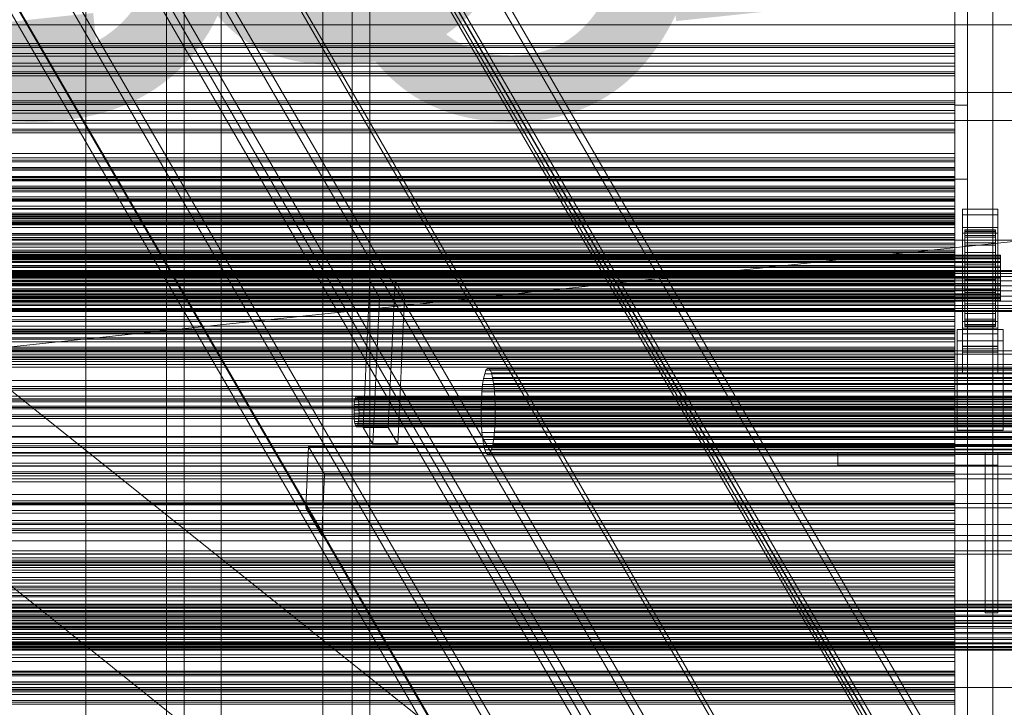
# Model space of a CAD drawing. Header units: millimetres. Extents: x -2233 to 61924, y -68080 to 6847.
# Tile 231 of 256: x 882 to 1270, y -34734 to -34463. Entities that reach past the tile are written whole.
import ezdxf

# ---------------------------------------------------------------- set-up
doc = ezdxf.new("R2010")
doc.units = ezdxf.units.MM
for name, color, linetype, lineweight in [('COTAS_O', 1, 'Continuous', 0), ('COTAS_P', 1, 'Continuous', 0), ('frontal_C01', 7, 'Continuous', 0), ('frontal_C03', 7, 'Continuous', 0), ('frontal_C10', 7, 'Continuous', 0), ('frontal_secador', 7, 'Continuous', 0), ('frontal_tolva', 7, 'Continuous', 0)]:
    doc.layers.add(name, color=color, linetype=linetype, lineweight=lineweight)
doc.dimstyles.new('R19_100', dxfattribs={"dimtxt": 250, "dimasz": 150, "dimexe": 150, "dimexo": 80, "dimgap": 100, "dimtad": 1, "dimtih": 1, "dimtoh": 1, "dimdsep": 46, "dimcen": 0.09, "dimadec": 0, "dimazin": 0, "dimtfac": 1, "dimtdec": 4, "dimtofl": 0, "dimtmove": 0, "dimatfit": 3, "dimfxl": 1, "dimtolj": 1, "dimtzin": 0, "dimarcsym": 0})

# ---------------------------------------------------------------- blocks, each defined once
blk = doc.blocks.new('DIM_R27_48')
at = {"layer": 'COTAS_P'}
for p, q in [((-1750, -34600), (-1600, -34555)), ((2600, -34600), (2450, -34555)), ((-1750, -35500), (-1750, -34600)), ((-1750, -34600), (2600, -34600)), ((-1750, -34600), (-1600, -34645)), ((2600, -34600), (2450, -34645)), ((2600, -35500), (2600, -34600))]:
    blk.add_line(p, q, dxfattribs=at)
blk.add_text('4350 P', height=250, dxfattribs=at).set_placement((425, -34500))
blk = doc.blocks.new('DIM_R27_50')
at = {"layer": 'COTAS_P'}
for p, q in [((1705.78, -34504.95), (1551.9, -34475.9)), ((-194.22, -34704.95), (1705.78, -34504.95)), ((1705.78, -34504.95), (1561.32, -34565.4)), ((1800, -35400), (1705.78, -34504.95)), ((-194.22, -34704.95), (-49.75, -34644.49)), ((-100, -35600), (-194.22, -34704.95)), ((-194.22, -34704.95), (-40.33, -34734))]:
    blk.add_line(p, q, dxfattribs=at)
blk.add_text('1910.5 P', height=250, rotation=6.009, dxfattribs=at).set_placement((745.32, -34505.49))
blk = doc.blocks.new('DIM_R27_56')
at = {"layer": 'COTAS_O'}
for p, q in [((-650, -34200), (-500, -34155)), ((650, -34200), (500, -34155)), ((-650, -34900), (-650, -34200)), ((-650, -34200), (650, -34200)), ((-650, -34200), (-500, -34245)), ((650, -34200), (500, -34245)), ((650, -34900), (650, -34200))]:
    blk.add_line(p, q, dxfattribs=at)
blk.add_text('1300 O', height=250, dxfattribs=at).set_placement((0, -34100))

msp = doc.modelspace()

# ---------------------------------------------------------------- linework, layer by layer
at = {"layer": 'frontal_C01'}
for p, q in [((940, -35975), (940, -33925.304)), ((947, -35975), (947, -33925.304)), ((1013, -35975), (1013, -33925.304)), ((1020, -35975), (1020, -33925.304))]:
    msp.add_line(p, q, dxfattribs=at)
at = {"layer": 'frontal_C03'}
for p, q in [((-1500, -34465.334), (1500, -34465.334)), ((1250, -34472.754), (-1250, -34472.754)), ((1250, -34473.635), (1250, -34472.754)), ((1250, -34472.754), (1250, -34474.288)), ((1250, -34473.635), (-1250, -34473.635)), ((1250, -34474.288), (-1250, -34474.288)), ((1250, -34476.596), (-1250, -34476.596)), ((1250, -34476.596), (1250, -34473.635)), ((1250, -34474.288), (1250, -34477.653)), ((1250, -34480.505), (1250, -34476.596)), ((-1250, -34477.653), (1250, -34477.653)), ((1250, -34480.505), (-1250, -34480.505)), ((1250, -34477.653), (1250, -34481.563)), ((1250, -34483.87), (1250, -34480.505)), ((1250, -34481.563), (-1250, -34481.563)), ((1250, -34483.87), (-1250, -34483.87)), ((1250, -34484.523), (-1250, -34484.523)), ((1250, -34481.563), (1250, -34484.523)), ((1250, -34485.405), (1250, -34483.87)), ((1250, -34484.523), (1250, -34485.405)), ((1250, -34485.405), (-1250, -34485.405)), ((1250, -34495.211), (-1250, -34495.211)), ((1250, -34496.092), (-1250, -34496.092)), ((1250, -34496.092), (1250, -34495.211)), ((1250, -34495.211), (1250, -34496.746)), ((1250, -34499.053), (1250, -34496.092)), ((1250, -34496.746), (-1250, -34496.746)), ((1250, -34499.053), (-1250, -34499.053)), ((1250, -34496.746), (1250, -34500.111)), ((1250, -34502.963), (1250, -34499.053)), ((-1250, -34500.111), (1250, -34500.111)), ((1250, -34502.963), (-1250, -34502.963)), ((1250, -34500.111), (1250, -34504.02)), ((1250, -34506.328), (1250, -34502.963)), ((1250, -34504.02), (-1250, -34504.02)), ((1250, -34506.328), (-1250, -34506.328)), ((1250, -34506.981), (-1250, -34506.981)), ((1250, -34504.02), (1250, -34506.981)), ((1250, -34507.862), (1250, -34506.328)), ((1250, -34506.981), (1250, -34507.862)), ((1250, -34507.862), (-1250, -34507.862)), ((1250, -34517.669), (-1250, -34517.669)), ((1250, -34518.55), (-1250, -34518.55)), ((1250, -34519.204), (-1250, -34519.204)), ((1250, -34518.55), (1250, -34517.669)), ((1250, -34517.669), (1250, -34519.204)), ((1250, -34521.511), (1250, -34518.55)), ((1250, -34519.204), (1250, -34522.568)), ((1250, -34521.511), (-1250, -34521.511)), ((-1250, -34522.568), (1250, -34522.568)), ((1250, -34525.42), (1250, -34521.511)), ((1250, -34522.568), (1250, -34526.478)), ((1250, -34525.42), (-1250, -34525.42)), ((1250, -34526.478), (-1250, -34526.478)), ((1250, -34528.785), (1250, -34525.42)), ((1250, -34526.478), (1250, -34529.439)), ((1250, -34528.785), (-1250, -34528.785)), ((1250, -34529.439), (-1250, -34529.439)), ((1250, -34530.32), (-1250, -34530.32)), ((1250, -34530.32), (1250, -34528.785)), ((1250, -34529.439), (1250, -34530.32)), ((-1250, -34532.986), (1250, -34532.986)), ((-1250, -34533.783), (1250, -34533.783)), ((-1250, -34534.368), (1250, -34534.368)), ((1250, -34534.368), (1250, -34532.986)), ((1250, -34532.986), (1250, -34533.783)), ((1250, -34533.783), (1250, -34536.706)), ((1250, -34537.835), (1250, -34534.368)), ((-1250, -34536.706), (1250, -34536.706)), ((-1250, -34537.835), (1250, -34537.835)), ((1250, -34536.706), (1250, -34541.554)), ((1250, -34543.151), (1250, -34537.835)), ((1253, -34540.083), (1253, -34537.837)), ((1253, -34537.837), (1267, -34537.837)), ((1253, -34584.611), (1253, -34537.837)), ((1267, -34537.837), (1267, -34540.083)), ((1267, -34537.837), (1267, -34584.611)), ((1250, -34540.126), (-1250, -34540.126)), ((1250, -34541.008), (-1250, -34541.008)), ((-1250, -34541.554), (1250, -34541.554)), ((1250, -34541.661), (-1250, -34541.661)), ((1250, -34541.008), (1250, -34540.126)), ((1250, -34540.126), (1250, -34541.661)), ((1250, -34543.969), (1250, -34541.008)), ((1250, -34541.554), (1250, -34547.998)), ((1250, -34541.661), (1250, -34545.026)), ((1267, -34540.083), (1253, -34540.083)), ((1253, -34540.083), (1253, -34586.857)), ((1267, -34586.857), (1267, -34540.083)), ((-1250, -34543.151), (1250, -34543.151)), ((1250, -34543.969), (-1250, -34543.969)), ((-1250, -34545.026), (1250, -34545.026)), ((1250, -34549.954), (1250, -34543.151)), ((1250, -34547.878), (1250, -34543.969)), ((1250, -34545.026), (1250, -34548.935)), ((1253, -34547.269), (1253, -34545.024)), ((1253, -34545.024), (1267, -34545.024)), ((1253, -34591.798), (1253, -34545.024)), ((1254, -34555.971), (1254, -34545.978)), ((1254, -34545.978), (1254, -34546.798)), ((1254, -34545.978), (1266, -34545.978)), ((1254, -34546.451), (1254, -34545.978)), ((1254, -34556.196), (1254, -34546.451)), ((1254, -34546.451), (1266, -34546.451)), ((1254, -34548.186), (1254, -34546.451)), ((1266, -34546.798), (1266, -34545.978)), ((1266, -34545.978), (1266, -34555.971)), ((1266, -34545.978), (1266, -34546.451)), ((1266, -34546.451), (1266, -34556.196)), ((1266, -34546.451), (1266, -34548.186)), ((1267, -34545.024), (1267, -34547.269)), ((1267, -34545.024), (1267, -34591.798)), ((1250, -34547.878), (-1250, -34547.878)), ((-1250, -34547.998), (1250, -34547.998)), ((1250, -34548.935), (-1250, -34548.935)), ((-1250, -34549.954), (1250, -34549.954)), ((1250, -34551.243), (1250, -34547.878)), ((1250, -34547.998), (1250, -34555.598)), ((1250, -34548.935), (1250, -34551.896)), ((1250, -34557.779), (1250, -34549.954)), ((1267, -34547.269), (1253, -34547.269)), ((1253, -34547.269), (1253, -34594.043)), ((1254, -34556.36), (1254, -34546.798)), ((1254, -34546.798), (1254, -34548.857)), ((1254, -34546.798), (1266, -34546.798)), ((1254, -34557.018), (1254, -34548.186)), ((1254, -34548.186), (1266, -34548.186)), ((1254, -34551.065), (1254, -34548.186)), ((1254, -34557.335), (1254, -34548.857)), ((1254, -34548.857), (1254, -34552.013)), ((1254, -34548.857), (1266, -34548.857)), ((1266, -34548.857), (1266, -34546.798)), ((1266, -34546.798), (1266, -34556.36)), ((1266, -34548.186), (1266, -34557.018)), ((1266, -34548.186), (1266, -34551.065)), ((1266, -34552.013), (1266, -34548.857)), ((1266, -34548.857), (1266, -34557.335)), ((1267, -34594.043), (1267, -34547.269)), ((1250, -34551.243), (-1250, -34551.243)), ((1250, -34551.896), (-1250, -34551.896)), ((1250, -34552.778), (-1250, -34552.778)), ((1250, -34552.778), (1250, -34551.243)), ((1250, -34551.896), (1250, -34552.778)), ((1254, -34558.381), (1254, -34551.065)), ((1254, -34551.065), (1266, -34551.065)), ((1254, -34554.891), (1254, -34551.065)), ((1254, -34558.83), (1254, -34552.013)), ((1254, -34552.013), (1254, -34556.052)), ((1254, -34552.013), (1266, -34552.013)), ((1266, -34551.065), (1266, -34558.381)), ((1266, -34551.065), (1266, -34554.891)), ((1266, -34556.052), (1266, -34552.013)), ((1266, -34552.013), (1266, -34558.83)), ((-1268, -34555.971), (1268, -34555.971)), ((-1268, -34556.196), (1268, -34556.196)), ((-1268, -34556.36), (1268, -34556.36)), ((-1268, -34557.018), (1268, -34557.018)), ((-1268, -34557.335), (1268, -34557.335)), ((-1250, -34555.598), (1250, -34555.598)), ((1250, -34557.779), (-1250, -34557.779)), ((1250, -34555.598), (1250, -34563.837)), ((1250, -34566.095), (1250, -34557.779)), ((1254, -34560.194), (1254, -34554.891)), ((1254, -34554.891), (1266, -34554.891)), ((1254, -34559.404), (1254, -34554.891)), ((1254, -34556.36), (1254, -34555.971)), ((1266, -34555.971), (1254, -34555.971)), ((1254, -34555.971), (1254, -34556.196)), ((1254, -34560.744), (1254, -34556.052)), ((1254, -34556.052), (1254, -34560.699)), ((1254, -34556.052), (1266, -34556.052)), ((1266, -34556.196), (1254, -34556.196)), ((1254, -34556.196), (1254, -34557.018)), ((1254, -34557.335), (1254, -34556.36)), ((1266, -34556.36), (1254, -34556.36)), ((1266, -34557.018), (1254, -34557.018)), ((1254, -34557.018), (1254, -34558.381)), ((1254, -34558.83), (1254, -34557.335)), ((1266, -34557.335), (1254, -34557.335)), ((1266, -34554.891), (1266, -34560.194)), ((1266, -34554.891), (1266, -34559.404)), ((1266, -34555.971), (1266, -34556.36)), ((1266, -34556.196), (1266, -34555.971)), ((1266, -34560.699), (1266, -34556.052)), ((1266, -34556.052), (1266, -34560.744)), ((1266, -34557.018), (1266, -34556.196)), ((1266, -34556.36), (1266, -34557.335)), ((1266, -34558.381), (1266, -34557.018)), ((1266, -34557.335), (1266, -34558.83)), ((1268, -34556.36), (1268, -34555.971)), ((1268, -34555.971), (1268, -34556.196)), ((1268, -34556.196), (1268, -34557.018)), ((1268, -34557.335), (1268, -34556.36)), ((1268, -34557.018), (1268, -34558.381)), ((1268, -34558.83), (1268, -34557.335)), ((-1268, -34558.381), (1268, -34558.381)), ((-1268, -34558.83), (1268, -34558.83)), ((-1268, -34560.194), (1268, -34560.194)), ((-1268, -34560.744), (1268, -34560.744)), ((1266, -34558.381), (1254, -34558.381)), ((1254, -34558.381), (1254, -34560.194)), ((1254, -34560.744), (1254, -34558.83)), ((1266, -34558.83), (1254, -34558.83)), ((1254, -34562.331), (1254, -34559.404)), ((1254, -34559.404), (1266, -34559.404)), ((1254, -34564.295), (1254, -34559.404)), ((1266, -34560.194), (1254, -34560.194)), ((1254, -34560.194), (1254, -34562.331)), ((1254, -34560.699), (1254, -34562.945)), ((1266, -34560.699), (1254, -34560.699)), ((1254, -34560.699), (1254, -34565.636)), ((1254, -34562.945), (1254, -34560.744)), ((1266, -34560.744), (1254, -34560.744)), ((1266, -34560.194), (1266, -34558.381)), ((1266, -34558.83), (1266, -34560.744)), ((1266, -34559.404), (1266, -34562.331)), ((1266, -34559.404), (1266, -34564.295)), ((1266, -34562.331), (1266, -34560.194)), ((1266, -34562.945), (1266, -34560.699)), ((1266, -34565.636), (1266, -34560.699)), ((1266, -34560.744), (1266, -34562.945)), ((1268, -34558.381), (1268, -34560.194)), ((1268, -34560.744), (1268, -34558.83)), ((1268, -34560.194), (1268, -34562.331)), ((1268, -34562.945), (1268, -34560.744)), ((-1268, -34562.331), (1268, -34562.331)), ((1268, -34562.945), (-1268, -34562.945)), ((-1268, -34564.648), (1268, -34564.648)), ((-1268, -34565.283), (1268, -34565.283)), ((1250, -34562.584), (-1250, -34562.584)), ((1250, -34563.465), (-1250, -34563.465)), ((-1250, -34563.837), (1250, -34563.837)), ((1250, -34564.119), (-1250, -34564.119)), ((1250, -34563.465), (1250, -34562.584)), ((1250, -34562.584), (1250, -34564.119)), ((1250, -34566.426), (1250, -34563.465)), ((1250, -34563.837), (1250, -34572.152)), ((1250, -34564.119), (1250, -34567.484)), ((1266, -34562.331), (1254, -34562.331)), ((1254, -34562.331), (1254, -34564.648)), ((1254, -34562.945), (1266, -34562.945)), ((1254, -34565.283), (1254, -34562.945)), ((1254, -34564.648), (1254, -34564.295)), ((1254, -34564.295), (1266, -34564.295)), ((1254, -34569.233), (1254, -34564.295)), ((1266, -34564.648), (1254, -34564.648)), ((1254, -34564.648), (1254, -34566.987)), ((1254, -34567.6), (1254, -34565.283)), ((1254, -34565.283), (1254, -34565.636)), ((1266, -34565.283), (1254, -34565.283)), ((1254, -34565.636), (1254, -34570.528)), ((1254, -34565.636), (1266, -34565.636)), ((1266, -34564.648), (1266, -34562.331)), ((1266, -34562.945), (1266, -34565.283)), ((1266, -34564.295), (1266, -34564.648)), ((1266, -34564.295), (1266, -34569.233)), ((1266, -34566.987), (1266, -34564.648)), ((1266, -34565.636), (1266, -34565.283)), ((1266, -34565.283), (1266, -34567.6)), ((1266, -34570.528), (1266, -34565.636)), ((1268, -34562.331), (1268, -34564.648)), ((1268, -34565.283), (1268, -34562.945)), ((1268, -34564.648), (1268, -34566.987)), ((1268, -34567.6), (1268, -34565.283)), ((-1268, -34566.987), (1268, -34566.987)), ((-1268, -34567.6), (1268, -34567.6)), ((-1268, -34569.188), (1268, -34569.188)), ((-1268, -34569.738), (1268, -34569.738)), ((-1250, -34566.095), (1250, -34566.095)), ((1250, -34566.426), (-1250, -34566.426)), ((-1250, -34567.484), (1250, -34567.484)), ((1250, -34574.333), (1250, -34566.095)), ((1250, -34570.336), (1250, -34566.426)), ((1250, -34567.484), (1250, -34571.393)), ((1254, -34566.987), (1254, -34569.233)), ((1266, -34566.987), (1254, -34566.987)), ((1254, -34566.987), (1254, -34569.188)), ((1254, -34569.738), (1254, -34567.6)), ((1254, -34567.6), (1254, -34570.528)), ((1266, -34567.6), (1254, -34567.6)), ((1254, -34569.188), (1254, -34573.879)), ((1266, -34569.188), (1254, -34569.188)), ((1254, -34569.188), (1254, -34571.101)), ((1254, -34569.233), (1266, -34569.233)), ((1254, -34573.879), (1254, -34569.233)), ((1254, -34571.55), (1254, -34569.738)), ((1254, -34569.738), (1254, -34575.04)), ((1266, -34569.738), (1254, -34569.738)), ((1266, -34569.233), (1266, -34566.987)), ((1266, -34569.188), (1266, -34566.987)), ((1266, -34570.528), (1266, -34567.6)), ((1266, -34567.6), (1266, -34569.738)), ((1266, -34573.879), (1266, -34569.188)), ((1266, -34571.101), (1266, -34569.188)), ((1266, -34569.233), (1266, -34573.879)), ((1266, -34575.04), (1266, -34569.738)), ((1266, -34569.738), (1266, -34571.55)), ((1268, -34566.987), (1268, -34569.188)), ((1268, -34569.738), (1268, -34567.6)), ((1268, -34569.188), (1268, -34571.101)), ((1268, -34571.55), (1268, -34569.738)), ((-1268, -34571.101), (1268, -34571.101)), ((-1268, -34571.55), (1268, -34571.55)), ((-1268, -34572.596), (1268, -34572.596)), ((-1268, -34572.914), (1268, -34572.914)), ((-1268, -34573.572), (1268, -34573.572)), ((1250, -34570.336), (-1250, -34570.336)), ((1250, -34571.393), (-1250, -34571.393)), ((-1250, -34572.152), (1250, -34572.152)), ((1250, -34573.7), (1250, -34570.336)), ((1250, -34571.393), (1250, -34574.354)), ((1250, -34572.152), (1250, -34579.978)), ((1254, -34570.528), (1254, -34575.04)), ((1254, -34570.528), (1266, -34570.528)), ((1254, -34571.101), (1254, -34577.918)), ((1266, -34571.101), (1254, -34571.101)), ((1254, -34571.101), (1254, -34572.596)), ((1254, -34572.914), (1254, -34571.55)), ((1254, -34571.55), (1254, -34578.866)), ((1266, -34571.55), (1254, -34571.55)), ((1254, -34572.596), (1254, -34581.075)), ((1266, -34572.596), (1254, -34572.596)), ((1254, -34572.596), (1254, -34573.572)), ((1254, -34573.736), (1254, -34572.914)), ((1254, -34572.914), (1254, -34581.745)), ((1266, -34572.914), (1254, -34572.914)), ((1254, -34573.572), (1254, -34583.133)), ((1266, -34573.572), (1254, -34573.572)), ((1254, -34573.572), (1254, -34573.96)), ((1266, -34575.04), (1266, -34570.528)), ((1266, -34577.918), (1266, -34571.101)), ((1266, -34572.596), (1266, -34571.101)), ((1266, -34578.866), (1266, -34571.55)), ((1266, -34571.55), (1266, -34572.914)), ((1266, -34581.075), (1266, -34572.596)), ((1266, -34573.572), (1266, -34572.596)), ((1266, -34581.745), (1266, -34572.914)), ((1266, -34572.914), (1266, -34573.736)), ((1266, -34583.133), (1266, -34573.572)), ((1266, -34573.96), (1266, -34573.572)), ((1268, -34571.101), (1268, -34572.596)), ((1268, -34572.914), (1268, -34571.55)), ((1268, -34572.596), (1268, -34573.572)), ((1268, -34573.736), (1268, -34572.914)), ((1268, -34573.572), (1268, -34573.96)), ((-1268, -34573.736), (1268, -34573.736)), ((-1268, -34573.96), (1268, -34573.96)), ((1250, -34573.7), (-1250, -34573.7)), ((-1250, -34574.333), (1250, -34574.333)), ((1250, -34574.354), (-1250, -34574.354)), ((1250, -34575.235), (-1250, -34575.235)), ((1250, -34575.235), (1250, -34573.7)), ((1250, -34581.934), (1250, -34574.333)), ((1250, -34574.354), (1250, -34575.235)), ((1254, -34573.96), (1254, -34573.736)), ((1254, -34573.736), (1254, -34583.48)), ((1266, -34573.736), (1254, -34573.736)), ((1254, -34573.879), (1266, -34573.879)), ((1254, -34577.918), (1254, -34573.879)), ((1254, -34573.96), (1254, -34583.954)), ((1266, -34573.96), (1254, -34573.96)), ((1254, -34575.04), (1254, -34578.866)), ((1254, -34575.04), (1266, -34575.04)), ((1266, -34583.48), (1266, -34573.736)), ((1266, -34573.736), (1266, -34573.96)), ((1266, -34573.879), (1266, -34577.918)), ((1266, -34583.954), (1266, -34573.96)), ((1266, -34578.866), (1266, -34575.04)), ((1268, -34573.96), (1268, -34573.736)), ((-1250, -34579.978), (1250, -34579.978)), ((1250, -34579.978), (1250, -34586.781)), ((1254, -34577.918), (1266, -34577.918)), ((1254, -34581.075), (1254, -34577.918)), ((1254, -34578.866), (1254, -34581.745)), ((1254, -34578.866), (1266, -34578.866)), ((1254, -34581.075), (1266, -34581.075)), ((1254, -34583.133), (1254, -34581.075)), ((1266, -34577.918), (1266, -34581.075)), ((1266, -34581.745), (1266, -34578.866)), ((1266, -34581.075), (1266, -34583.133)), ((-1250, -34581.934), (1250, -34581.934)), ((1250, -34585.042), (-1250, -34585.042)), ((1250, -34588.377), (1250, -34581.934)), ((1250, -34585.923), (1250, -34585.042)), ((1250, -34585.042), (1250, -34586.576)), ((1251, -34589.624), (1251, -34585.133)), ((1251, -34585.133), (1269, -34585.133)), ((1251, -34620.213), (1251, -34585.133)), ((1253, -34592.768), (1253, -34581.988)), ((1253, -34581.988), (1267, -34581.988)), ((1253, -34591.733), (1253, -34581.988)), ((1267, -34584.611), (1253, -34584.611)), ((1253, -34584.611), (1253, -34586.857)), ((1254, -34581.745), (1254, -34583.48)), ((1254, -34581.745), (1266, -34581.745)), ((1254, -34583.133), (1266, -34583.133)), ((1254, -34583.954), (1254, -34583.133)), ((1254, -34583.48), (1254, -34583.954)), ((1254, -34583.48), (1266, -34583.48)), ((1254, -34583.954), (1266, -34583.954)), ((1266, -34583.48), (1266, -34581.745)), ((1266, -34583.133), (1266, -34583.954)), ((1266, -34583.954), (1266, -34583.48)), ((1267, -34581.988), (1267, -34592.768)), ((1267, -34581.988), (1267, -34591.733)), ((1267, -34586.857), (1267, -34584.611)), ((1269, -34585.133), (1269, -34589.624)), ((1269, -34585.133), (1269, -34620.213)), ((1250, -34585.923), (-1250, -34585.923)), ((1250, -34586.576), (-1250, -34586.576)), ((-1250, -34586.781), (1250, -34586.781)), ((-1250, -34588.377), (1250, -34588.377)), ((1250, -34588.884), (-1250, -34588.884)), ((1250, -34588.884), (1250, -34585.923)), ((1250, -34586.576), (1250, -34589.941)), ((1250, -34586.781), (1250, -34592.097)), ((1250, -34593.226), (1250, -34588.377)), ((1250, -34592.793), (1250, -34588.884)), ((1253, -34586.857), (1267, -34586.857)), ((-1250, -34589.941), (1250, -34589.941)), ((-1250, -34592.097), (1250, -34592.097)), ((1250, -34592.793), (-1250, -34592.793)), ((1250, -34589.941), (1250, -34593.851)), ((1250, -34592.097), (1250, -34595.564)), ((1250, -34596.158), (1250, -34592.793)), ((1269, -34589.624), (1251, -34589.624)), ((1251, -34624.704), (1251, -34589.624)), ((1267, -34591.733), (1253, -34591.733)), ((1253, -34591.733), (1253, -34602.513)), ((1267, -34591.798), (1253, -34591.798)), ((1253, -34591.798), (1253, -34594.043)), ((1267, -34592.768), (1253, -34592.768)), ((1253, -34592.768), (1253, -34602.513)), ((1267, -34602.513), (1267, -34591.733)), ((1267, -34594.043), (1267, -34591.798)), ((1267, -34602.513), (1267, -34592.768)), ((1269, -34624.704), (1269, -34589.624)), ((-1250, -34593.226), (1250, -34593.226)), ((1250, -34593.851), (-1250, -34593.851)), ((-1250, -34595.564), (1250, -34595.564)), ((-1250, -34596.148), (1250, -34596.148)), ((1250, -34596.158), (-1250, -34596.158)), ((1250, -34596.812), (-1250, -34596.812)), ((1250, -34596.148), (1250, -34593.226)), ((1250, -34593.851), (1250, -34596.812)), ((1250, -34595.564), (1250, -34596.946)), ((1250, -34596.946), (1250, -34596.148)), ((1250, -34597.693), (1250, -34596.158)), ((1250, -34596.812), (1250, -34597.693)), ((1253, -34594.043), (1267, -34594.043)), ((-1250, -34596.946), (1250, -34596.946)), ((1250, -34597.693), (-1250, -34597.693)), ((1253, -34602.513), (1267, -34602.513)), ((1250, -34607.499), (-1250, -34607.499)), ((1250, -34608.381), (-1250, -34608.381)), ((1250, -34608.381), (1250, -34607.499)), ((1250, -34607.499), (1250, -34609.034)), ((1250, -34611.342), (1250, -34608.381)), ((1250, -34609.034), (-1250, -34609.034)), ((1250, -34611.342), (-1250, -34611.342)), ((-1250, -34612.399), (1250, -34612.399)), ((1250, -34609.034), (1250, -34612.399)), ((1250, -34615.251), (1250, -34611.342)), ((1250, -34612.399), (1250, -34616.308)), ((-1500, -34615.78), (1500, -34615.78)), ((1250, -34615.251), (-1250, -34615.251)), ((1250, -34618.616), (1250, -34615.251)), ((1250, -34616.308), (-1250, -34616.308)), ((1250, -34618.616), (-1250, -34618.616)), ((1250, -34619.269), (-1250, -34619.269)), ((1250, -34616.308), (1250, -34619.269)), ((1250, -34620.151), (1250, -34618.616)), ((1250, -34619.269), (1250, -34620.151)), ((1250, -34620.151), (-1250, -34620.151)), ((1269, -34620.213), (1251, -34620.213)), ((1251, -34620.213), (1251, -34624.704)), ((1269, -34624.704), (1269, -34620.213)), ((1500, -34627.188), (-1500, -34627.188)), ((1500, -34627.473), (-1500, -34627.473)), ((1251, -34624.704), (1269, -34624.704)), ((1250, -34629.957), (-1250, -34629.957)), ((1250, -34630.838), (-1250, -34630.838)), ((1250, -34631.492), (-1250, -34631.492)), ((1250, -34630.838), (1250, -34629.957)), ((1250, -34629.957), (1250, -34631.492)), ((1250, -34633.799), (1250, -34630.838)), ((1250, -34631.492), (1250, -34634.856)), ((1250, -34633.799), (-1250, -34633.799)), ((-1250, -34634.856), (1250, -34634.856)), ((1250, -34637.709), (1250, -34633.799)), ((1250, -34634.856), (1250, -34638.766)), ((-1500, -34638.882), (1500, -34638.882)), ((1250, -34637.709), (-1250, -34637.709)), ((1250, -34638.766), (-1250, -34638.766)), ((1250, -34641.073), (1250, -34637.709)), ((1250, -34638.766), (1250, -34641.727)), ((1250, -34641.073), (-1250, -34641.073)), ((1250, -34641.727), (-1250, -34641.727)), ((1250, -34642.608), (-1250, -34642.608)), ((1250, -34642.608), (1250, -34641.073)), ((1250, -34641.727), (1250, -34642.608)), ((1250, -34652.415), (-1250, -34652.415)), ((1250, -34653.296), (-1250, -34653.296)), ((1250, -34653.949), (-1250, -34653.949)), ((1250, -34653.296), (1250, -34652.415)), ((1250, -34652.415), (1250, -34653.949)), ((1250, -34656.257), (1250, -34653.296)), ((1250, -34653.949), (1250, -34657.314)), ((1250, -34656.257), (-1250, -34656.257)), ((-1250, -34657.314), (1250, -34657.314)), ((1250, -34660.166), (1250, -34656.257)), ((1250, -34657.314), (1250, -34661.224)), ((1250, -34660.166), (-1250, -34660.166)), ((1250, -34661.224), (-1250, -34661.224)), ((1250, -34663.531), (1250, -34660.166)), ((1250, -34661.224), (1250, -34664.184)), ((1250, -34663.531), (-1250, -34663.531)), ((1250, -34664.184), (-1250, -34664.184)), ((1250, -34665.066), (-1250, -34665.066)), ((1250, -34665.066), (1250, -34663.531)), ((1250, -34664.184), (1250, -34665.066)), ((1250, -34674.872), (-1250, -34674.872)), ((1250, -34675.754), (-1250, -34675.754)), ((1250, -34676.407), (-1250, -34676.407)), ((-1250, -34676.77), (1250, -34676.77)), ((-1250, -34677.403), (1250, -34677.403)), ((-1250, -34677.867), (1250, -34677.867)), ((1250, -34675.754), (1250, -34674.872)), ((1250, -34674.872), (1250, -34676.407)), ((1250, -34678.714), (1250, -34675.754)), ((1250, -34676.407), (1250, -34679.772)), ((1250, -34677.867), (1250, -34676.77)), ((1250, -34676.77), (1250, -34677.403)), ((1250, -34677.403), (1250, -34679.722)), ((1250, -34680.619), (1250, -34677.867)), ((1250, -34678.714), (-1250, -34678.714)), ((-1250, -34679.722), (1250, -34679.722)), ((-1250, -34679.772), (1250, -34679.772)), ((-1250, -34680.619), (1250, -34680.619)), ((1250, -34682.624), (1250, -34678.714)), ((1250, -34679.722), (1250, -34683.571)), ((1250, -34679.772), (1250, -34683.681)), ((1250, -34684.838), (1250, -34680.619)), ((1250, -34682.624), (-1250, -34682.624)), ((-1250, -34683.571), (1250, -34683.571)), ((1250, -34683.681), (-1250, -34683.681)), ((-1250, -34684.838), (1250, -34684.838)), ((1250, -34685.989), (1250, -34682.624)), ((1250, -34683.571), (1250, -34688.686)), ((1250, -34683.681), (1250, -34686.642)), ((1250, -34690.238), (1250, -34684.838)), ((1250, -34685.989), (-1250, -34685.989)), ((1250, -34686.642), (-1250, -34686.642)), ((1250, -34687.523), (-1250, -34687.523)), ((-1250, -34688.686), (1250, -34688.686)), ((1250, -34687.523), (1250, -34685.989)), ((1250, -34686.642), (1250, -34687.523)), ((1250, -34688.686), (1250, -34694.718)), ((-1500, -34691.736), (1500, -34691.736)), ((-1500, -34693.159), (1500, -34693.159)), ((-1500, -34693.384), (1500, -34693.384)), ((-1500, -34693.548), (1500, -34693.548)), ((-1250, -34690.238), (1250, -34690.238)), ((1250, -34696.45), (1250, -34690.238)), ((-1500, -34694.206), (1500, -34694.206)), ((-1500, -34694.523), (1500, -34694.523)), ((-1500, -34695.569), (1500, -34695.569)), ((-1500, -34696.018), (1500, -34696.018)), ((-1500, -34697.382), (1500, -34697.382)), ((-1250, -34694.718), (1250, -34694.718)), ((1250, -34696.45), (-1250, -34696.45)), ((1250, -34697.33), (-1250, -34697.33)), ((1250, -34694.718), (1250, -34701.258)), ((1250, -34703.05), (1250, -34696.45)), ((1250, -34698.211), (1250, -34697.33)), ((1250, -34697.33), (1250, -34698.865)), ((-1500, -34697.932), (1500, -34697.932)), ((-1500, -34699.519), (1500, -34699.519)), ((1500, -34700.133), (-1500, -34700.133)), ((1500, -34700.719), (-1500, -34700.719)), ((1250, -34698.211), (-1250, -34698.211)), ((1250, -34698.865), (-1250, -34698.865)), ((1250, -34701.172), (-1250, -34701.172)), ((-1250, -34701.258), (1250, -34701.258)), ((1250, -34701.172), (1250, -34698.211)), ((1250, -34698.865), (1250, -34702.229)), ((1250, -34705.081), (1250, -34701.172)), ((1250, -34701.258), (1250, -34707.858)), ((-1500, -34701.836), (1500, -34701.836)), ((-1500, -34702.471), (1500, -34702.471)), ((-1500, -34704.175), (1500, -34704.175)), ((-1500, -34704.789), (1500, -34704.789)), ((-1250, -34702.229), (1250, -34702.229)), ((-1250, -34703.05), (1250, -34703.05)), ((1250, -34705.081), (-1250, -34705.081)), ((1250, -34702.229), (1250, -34706.139)), ((1250, -34709.589), (1250, -34703.05)), ((1250, -34708.446), (1250, -34705.081)), ((-1500, -34706.376), (1500, -34706.376)), ((-1500, -34706.926), (1500, -34706.926)), ((-1500, -34708.289), (1500, -34708.289)), ((-1500, -34708.738), (1500, -34708.738)), ((1250, -34706.139), (-1250, -34706.139)), ((-1250, -34707.858), (1250, -34707.858)), ((1250, -34708.446), (-1250, -34708.446)), ((1250, -34709.1), (-1250, -34709.1)), ((1250, -34706.139), (1250, -34709.1)), ((1250, -34707.858), (1250, -34714.07)), ((1250, -34709.981), (1250, -34708.446)), ((1250, -34709.1), (1250, -34709.981)), ((-1500, -34709.784), (1500, -34709.784)), ((-1500, -34710.102), (1500, -34710.102)), ((-1500, -34710.76), (1500, -34710.76)), ((-1500, -34710.924), (1500, -34710.924)), ((-1500, -34711.148), (1500, -34711.148)), ((-1250, -34709.589), (1250, -34709.589)), ((1250, -34709.981), (-1250, -34709.981)), ((1250, -34715.622), (1250, -34709.589)), ((-1250, -34714.07), (1250, -34714.07)), ((-1250, -34715.622), (1250, -34715.622)), ((1250, -34714.07), (1250, -34719.469)), ((1250, -34720.737), (1250, -34715.622)), ((-1250, -34719.469), (1250, -34719.469)), ((1250, -34719.787), (-1250, -34719.787)), ((1250, -34720.669), (-1250, -34720.669)), ((-1250, -34720.737), (1250, -34720.737)), ((1250, -34719.469), (1250, -34723.689)), ((1250, -34720.669), (1250, -34719.787)), ((1250, -34719.787), (1250, -34721.322)), ((1250, -34723.63), (1250, -34720.669)), ((1250, -34724.585), (1250, -34720.737)), ((1250, -34721.322), (-1250, -34721.322)), ((1250, -34723.63), (-1250, -34723.63)), ((-1250, -34723.689), (1250, -34723.689)), ((-1250, -34724.585), (1250, -34724.585)), ((-1250, -34724.687), (1250, -34724.687)), ((1250, -34721.322), (1250, -34724.687)), ((1250, -34727.539), (1250, -34723.63)), ((1250, -34723.689), (1250, -34726.441)), ((1250, -34726.905), (1250, -34724.585)), ((1250, -34724.687), (1250, -34728.596)), ((1500, -34725.842), (-1500, -34725.842)), ((-1250, -34726.441), (1250, -34726.441)), ((-1250, -34726.905), (1250, -34726.905)), ((-1250, -34727.538), (1250, -34727.538)), ((1250, -34726.441), (1250, -34727.538)), ((1250, -34727.538), (1250, -34726.905)), ((1250, -34730.904), (1250, -34727.539)), ((1250, -34728.596), (-1250, -34728.596)), ((1250, -34730.904), (-1250, -34730.904)), ((1250, -34731.557), (-1250, -34731.557)), ((1250, -34732.439), (-1250, -34732.439)), ((1250, -34728.596), (1250, -34731.557)), ((1250, -34732.439), (1250, -34730.904)), ((1250, -34731.557), (1250, -34732.439))]:
    msp.add_line(p, q, dxfattribs=at)
at = {"layer": 'frontal_C10'}
for p, q in [((360.544, -33231.698), (1791.564, -35698.973)), ((1794.523, -35698.973), (363.503, -33231.698)), ((354.417, -33249.009), (1804.417, -35749.009)), ((1804.283, -35751.895), (354.283, -33251.895)), ((1789.995, -35732.647), (358.975, -33265.371)), ((361.934, -33265.371), (1792.954, -35732.647)), ((365.354, -33270.984), (1793.211, -35732.806)), ((1793.076, -35735.692), (365.22, -33273.871)), ((266.362, -33294.38), (1738.505, -35832.559)), ((1742.451, -35832.559), (270.308, -33294.38)), ((1763.165, -35832.559), (291.022, -33294.38)), ((1738.236, -35838.331), (266.093, -33300.153)), ((290.753, -33300.153), (1762.896, -35838.331)), ((349.799, -33348.105), (1799.799, -35848.105)), ((1799.665, -35850.991), (349.665, -33350.991)), ((261.879, -33390.59), (1734.022, -35928.768)), ((1758.682, -35928.768), (286.539, -33390.59)), ((1733.753, -35934.541), (261.61, -33396.363)), ((265.555, -33396.363), (1737.699, -35934.541)), ((286.27, -33396.363), (1758.413, -35934.541)), ((961.533, -33899.794), (961.533, -35988)), ((1001.533, -35988), (1001.533, -33901.658)), ((961.533, -35988), (961.533, -33910.978)), ((1001.533, -35988), (1001.533, -33912.842)), ((908.302, -35988), (908.302, -34438.194)), ((908.302, -35988), (908.302, -34449.377)), ((1017.305, -34623.695), (1019.995, -34565.97)), ((1029.859, -34565.97), (1019.995, -34565.97)), ((1019.995, -34565.97), (1023.791, -34572.514)), ((1027.169, -34623.695), (1029.859, -34565.97)), ((1033.655, -34572.514), (1029.859, -34565.97)), ((1021.101, -34630.24), (1023.791, -34572.514)), ((1023.791, -34572.514), (1033.655, -34572.514)), ((1033.655, -34572.514), (1030.965, -34630.24)), ((1065.645, -34601.172), (1066.18, -34600.462)), ((1066.18, -34600.462), (1066.728, -34600.401)), ((1376.894, -34600.462), (1066.18, -34600.462)), ((1066.728, -34600.401), (1067.267, -34600.991)), ((1377.442, -34600.401), (1066.728, -34600.401)), ((1064.312, -34606.805), (1064.692, -34604.405)), ((1064.692, -34604.405), (1065.142, -34602.504)), ((1375.407, -34604.405), (1064.692, -34604.405)), ((1065.142, -34602.504), (1065.645, -34601.172)), ((1375.856, -34602.504), (1065.142, -34602.504)), ((1376.359, -34601.172), (1065.645, -34601.172)), ((1067.267, -34600.991), (1067.777, -34602.21)), ((1377.981, -34600.991), (1067.267, -34600.991)), ((1067.777, -34602.21), (1068.238, -34604.01)), ((1378.491, -34602.21), (1067.777, -34602.21)), ((1068.238, -34604.01), (1068.632, -34606.323)), ((1378.952, -34604.01), (1068.238, -34604.01)), ((1064.016, -34609.609), (1064.312, -34606.805)), ((1375.026, -34606.805), (1064.312, -34606.805)), ((1068.632, -34606.323), (1068.945, -34609.06)), ((1379.346, -34606.323), (1068.632, -34606.323)), ((1014.079, -34612.779), (1014.238, -34612.108)), ((1014.238, -34612.108), (1014.415, -34611.638)), ((1428.524, -34612.108), (1014.238, -34612.108)), ((1014.415, -34611.638), (1014.604, -34611.388)), ((1428.701, -34611.638), (1014.415, -34611.638)), ((1014.604, -34611.388), (1014.798, -34611.366)), ((1428.89, -34611.388), (1014.604, -34611.388)), ((1014.798, -34611.366), (1014.988, -34611.574)), ((1429.083, -34611.366), (1014.798, -34611.366)), ((1014.988, -34611.574), (1015.168, -34612.004)), ((1429.273, -34611.574), (1014.988, -34611.574)), ((1015.168, -34612.004), (1015.331, -34612.64)), ((1429.453, -34612.004), (1015.168, -34612.004)), ((1063.816, -34612.711), (1064.016, -34609.609)), ((1374.73, -34609.609), (1064.016, -34609.609)), ((1068.945, -34609.06), (1069.164, -34612.115)), ((1379.659, -34609.06), (1068.945, -34609.06)), ((1069.164, -34612.115), (1069.281, -34615.371)), ((1379.878, -34612.115), (1069.164, -34612.115)), ((1013.736, -34616.868), (1013.77, -34615.711)), ((1013.77, -34615.711), (1013.841, -34614.616)), ((1013.77, -34615.711), (1428.055, -34615.711)), ((1013.841, -34614.616), (1013.945, -34613.626)), ((1428.126, -34614.616), (1013.841, -34614.616)), ((1013.945, -34613.626), (1014.079, -34612.779)), ((1428.231, -34613.626), (1013.945, -34613.626)), ((1428.365, -34612.779), (1014.079, -34612.779)), ((1015.331, -34612.64), (1015.47, -34613.456)), ((1429.616, -34612.64), (1015.331, -34612.64)), ((1015.47, -34613.456), (1015.58, -34614.422)), ((1429.755, -34613.456), (1015.47, -34613.456)), ((1015.58, -34614.422), (1015.658, -34615.5)), ((1429.866, -34614.422), (1015.58, -34614.422)), ((1015.658, -34615.5), (1015.699, -34616.649)), ((1429.943, -34615.5), (1015.658, -34615.5)), ((1063.719, -34615.991), (1063.816, -34612.711)), ((1063.729, -34619.323), (1063.719, -34615.991)), ((1374.433, -34615.991), (1063.719, -34615.991)), ((1063.816, -34612.711), (1374.53, -34612.711)), ((1069.281, -34615.371), (1069.291, -34618.703)), ((1379.995, -34615.371), (1069.281, -34615.371)), ((1013.739, -34618.044), (1013.736, -34616.868)), ((1428.021, -34616.868), (1013.736, -34616.868)), ((1013.781, -34619.193), (1013.739, -34618.044)), ((1428.025, -34618.044), (1013.739, -34618.044)), ((1013.858, -34620.272), (1013.781, -34619.193)), ((1428.066, -34619.193), (1013.781, -34619.193)), ((1015.597, -34620.078), (1015.493, -34621.068)), ((1015.668, -34618.983), (1015.597, -34620.078)), ((1429.883, -34620.078), (1015.597, -34620.078)), ((1015.702, -34617.825), (1015.668, -34618.983)), ((1429.953, -34618.983), (1015.668, -34618.983)), ((1015.699, -34616.649), (1015.702, -34617.825)), ((1429.984, -34616.649), (1015.699, -34616.649)), ((1429.988, -34617.825), (1015.702, -34617.825)), ((1063.846, -34622.579), (1063.729, -34619.323)), ((1374.443, -34619.323), (1063.729, -34619.323)), ((1069.291, -34618.703), (1069.194, -34621.983)), ((1380.005, -34618.703), (1069.291, -34618.703)), ((1013.968, -34621.238), (1013.858, -34620.272)), ((1428.143, -34620.272), (1013.858, -34620.272)), ((1014.107, -34622.054), (1013.968, -34621.238)), ((1428.254, -34621.238), (1013.968, -34621.238)), ((1014.27, -34622.689), (1014.107, -34622.054)), ((1428.393, -34622.054), (1014.107, -34622.054)), ((1014.45, -34623.119), (1014.27, -34622.689)), ((1428.556, -34622.689), (1014.27, -34622.689)), ((1014.64, -34623.328), (1014.45, -34623.119)), ((1428.735, -34623.119), (1014.45, -34623.119)), ((1014.834, -34623.306), (1014.64, -34623.328)), ((1428.926, -34623.328), (1014.64, -34623.328)), ((1015.023, -34623.056), (1014.834, -34623.306)), ((1429.119, -34623.306), (1014.834, -34623.306)), ((1015.2, -34622.586), (1015.023, -34623.056)), ((1429.308, -34623.056), (1015.023, -34623.056)), ((1015.359, -34621.914), (1015.2, -34622.586)), ((1429.485, -34622.586), (1015.2, -34622.586)), ((1015.493, -34621.068), (1015.359, -34621.914)), ((1429.644, -34621.914), (1015.359, -34621.914)), ((1429.778, -34621.068), (1015.493, -34621.068)), ((1021.101, -34630.24), (1017.305, -34623.695)), ((1017.305, -34623.695), (1027.169, -34623.695)), ((1027.169, -34623.695), (1030.965, -34630.24)), ((1064.064, -34625.634), (1063.846, -34622.579)), ((1374.56, -34622.579), (1063.846, -34622.579)), ((1069.194, -34621.983), (1068.993, -34625.085)), ((1379.908, -34621.983), (1069.194, -34621.983)), ((1064.377, -34628.371), (1064.064, -34625.634)), ((1374.779, -34625.634), (1064.064, -34625.634)), ((1068.697, -34627.889), (1068.317, -34630.288)), ((1068.993, -34625.085), (1068.697, -34627.889)), ((1379.411, -34627.889), (1068.697, -34627.889)), ((1379.707, -34625.085), (1068.993, -34625.085)), ((994.742, -34655.187), (995.863, -34631.135)), ((1439.74, -34631.135), (995.863, -34631.135)), ((995.863, -34631.135), (1002.19, -34642.043)), ((1030.965, -34630.24), (1021.101, -34630.24)), ((1064.772, -34630.683), (1064.377, -34628.371)), ((1375.091, -34628.371), (1064.377, -34628.371)), ((1065.233, -34632.484), (1064.772, -34630.683)), ((1375.486, -34630.683), (1064.772, -34630.683)), ((1068.317, -34630.288), (1067.867, -34632.19)), ((1379.031, -34630.288), (1068.317, -34630.288)), ((1065.743, -34633.703), (1065.233, -34632.484)), ((1375.947, -34632.484), (1065.233, -34632.484)), ((1066.282, -34634.293), (1065.743, -34633.703)), ((1376.457, -34633.703), (1065.743, -34633.703)), ((1066.83, -34634.232), (1066.282, -34634.293)), ((1376.996, -34634.293), (1066.282, -34634.293)), ((1067.365, -34633.522), (1066.83, -34634.232)), ((1377.544, -34634.232), (1066.83, -34634.232)), ((1067.867, -34632.19), (1067.365, -34633.522)), ((1378.079, -34633.522), (1067.365, -34633.522)), ((1378.581, -34632.19), (1067.867, -34632.19)), ((1001.069, -34666.095), (1002.19, -34642.043)), ((1002.19, -34642.043), (1446.067, -34642.043)), ((1001.069, -34666.095), (994.742, -34655.187)), ((994.742, -34655.187), (1438.62, -34655.187)), ((1444.946, -34666.095), (1001.069, -34666.095))]:
    msp.add_line(p, q, dxfattribs=at)
at = {"layer": 'frontal_secador'}
for p, q in [((1265, -35980), (1265, -33075)), ((1250, -34516), (1250, -34276)), ((1250, -34522), (1250, -34282)), ((1250, -34286), (1250, -34526)), ((1255, -34526), (1255, -34286)), ((1250, -34526), (1250, -34457)), ((1255, -34457), (1255, -34526)), ((1250, -34807), (1250, -34497)), ((1250, -34497), (1250, -34566)), ((1250, -34497), (1255, -34497)), ((1255, -34497), (1255, -34807)), ((1255, -34566), (1255, -34497)), ((-1250, -34516), (1250, -34516)), ((1250, -34516), (1250, -34522)), ((-1250, -34522), (1250, -34522)), ((1250, -34522), (1250, -34526)), ((1250, -34526.659), (1250, -34522)), ((1250, -34522), (1250, -34525)), ((-1250, -34525), (1250, -34525)), ((1250, -34526), (-1250, -34526)), ((-1250, -34526.659), (1250, -34526.659)), ((1250, -34525), (1250, -34529.659)), ((1250, -34526), (1255, -34526)), ((1250, -34526.659), (1250, -34529.659)), ((1250, -34531), (1250, -34526.659)), ((1250, -34529.659), (-1250, -34529.659)), ((-1250, -34531), (1250, -34531)), ((1250, -34529.659), (1250, -34534)), ((1250, -34531), (1250, -34534)), ((1250, -34534.728), (1250, -34531)), ((1250, -34534), (-1250, -34534)), ((-1250, -34534.728), (1250, -34534.728)), ((1250, -34534), (1250, -34537.728)), ((1250, -34534.728), (1250, -34537.728)), ((1250, -34537.588), (1250, -34534.728)), ((-1250, -34537.588), (1250, -34537.588)), ((1250, -34537.611), (-1250, -34537.611)), ((1250, -34537.728), (-1250, -34537.728)), ((1250, -34537.588), (1250, -34540.588)), ((1250, -34539.387), (1250, -34537.588)), ((1250, -34539.918), (1250, -34537.611)), ((1250, -34537.728), (1250, -34540.588)), ((-1250, -34539.387), (1250, -34539.387)), ((1250, -34539.918), (-1250, -34539.918)), ((-1250, -34540), (1250, -34540)), ((1250, -34540.588), (-1250, -34540.588)), ((1250, -34542.387), (-1250, -34542.387)), ((1250, -34539.387), (1250, -34542.387)), ((1250, -34540), (1250, -34539.387)), ((1250, -34543.65), (1250, -34539.918)), ((1250, -34540), (1250, -34543)), ((1250, -34540.588), (1250, -34542.387)), ((1250, -34542.387), (1250, -34543)), ((1250, -34543), (-1250, -34543)), ((-1250, -34543.65), (1250, -34543.65)), ((1250, -34544), (-1250, -34544)), ((1250, -34547.382), (1250, -34543.65)), ((1250, -34556), (1250, -34544)), ((1250, -34544), (1250, -34548)), ((1250, -34547.382), (-1250, -34547.382)), ((-1250, -34548), (1250, -34548)), ((1250, -34549.689), (-1250, -34549.689)), ((-1250, -34550), (1250, -34550)), ((1250, -34547.382), (1250, -34549.689)), ((1250, -34548), (1250, -34560)), ((1250, -34555), (1250, -34550)), ((1250, -34550), (1255, -34550)), ((1250, -35200), (1250, -34550)), ((1255, -35200), (1255, -34550)), ((1255, -34550), (1320, -34550)), ((1250, -34554), (-1250, -34554)), ((1250, -34556.709), (1250, -34554)), ((1250, -34554.545), (1250, -34554)), ((1250, -34554.545), (-1250, -34554.545)), ((-1250, -34555), (1250, -34555)), ((1250, -34556), (-1250, -34556)), ((1250, -34556.144), (-1250, -34556.144)), ((1250, -34556.709), (-1250, -34556.709)), ((1250, -34556.144), (1250, -34554.545)), ((1250, -34645), (1250, -34555)), ((1250, -34866), (1250, -34556)), ((1250, -34556), (1250, -34562)), ((1250, -34556), (1250, -34560)), ((1250, -34558.686), (1250, -34556.144)), ((1250, -34564.651), (1250, -34556.709)), ((1320, -34562), (-1320, -34562)), ((1250, -34558.686), (-1250, -34558.686)), ((1250, -34560), (-1250, -34560)), ((1250, -34562), (-1250, -34562)), ((1250, -34562), (1250, -34558.686)), ((1250, -34565.859), (1250, -34562)), ((1250, -34872), (1250, -34562)), ((1250, -34562), (1250, -34566)), ((1320, -34562.273), (-1320, -34562.273)), ((1320, -34563.072), (-1320, -34563.072)), ((1320, -34564.343), (-1320, -34564.343)), ((1250, -34564.651), (-1250, -34564.651)), ((1250, -34565.859), (-1250, -34565.859)), ((1250, -34577.285), (1250, -34564.651)), ((1250, -34570), (1250, -34565.859)), ((1320, -34566), (-1320, -34566)), ((1320, -34567.929), (-1320, -34567.929)), ((-1250, -34566), (1250, -34566)), ((1250, -34566), (1250, -34876)), ((1255, -34566), (1250, -34566)), ((1255, -34876), (1255, -34566)), ((-1320, -34570), (1320, -34570)), ((1320, -34572.071), (-1320, -34572.071)), ((-1250, -34570), (1250, -34570)), ((1250, -34574.141), (1250, -34570)), ((1320, -34574), (-1320, -34574)), ((1320, -34575.657), (-1320, -34575.657)), ((1320, -34576.928), (-1320, -34576.928)), ((1250, -34574.141), (-1250, -34574.141)), ((1250, -34577.285), (-1250, -34577.285)), ((1250, -34574.141), (1250, -34578)), ((1250, -34593.75), (1250, -34577.285)), ((1320, -34577.727), (-1320, -34577.727)), ((1320, -34578), (-1320, -34578)), ((1250, -34578), (-1250, -34578)), ((1250, -34581.314), (-1250, -34581.314)), ((1250, -34578), (1250, -34581.314)), ((1250, -34581.314), (1250, -34583.856)), ((1250, -34583.856), (-1250, -34583.856)), ((1250, -34583.856), (1250, -34585.455)), ((1250, -34585.455), (-1250, -34585.455)), ((1250, -34586), (-1250, -34586)), ((1250, -34585.455), (1250, -34586)), ((1360, -34593.5), (-1360, -34593.5)), ((1360, -34594.863), (-1360, -34594.863)), ((1250, -34593.75), (-1250, -34593.75)), ((1250, -34612.924), (1250, -34593.75)), ((1360, -34598.859), (-1360, -34598.859)), ((1360, -34605.216), (-1360, -34605.216)), ((1360, -34613.5), (-1360, -34613.5)), ((1250, -34612.924), (-1250, -34612.924)), ((1250, -34633.5), (1250, -34612.924)), ((1360, -34623.147), (-1360, -34623.147)), ((-1360, -34633.5), (1360, -34633.5)), ((-1250, -34633.5), (1250, -34633.5)), ((1204, -34633.5), (1267, -34633.5)), ((1204, -34638.5), (1204, -34633.5)), ((1250, -34654.076), (1250, -34633.5)), ((1262, -34633.5), (1267, -34633.5)), ((1262, -34696.5), (1262, -34633.5)), ((1267, -34696.5), (1267, -34633.5)), ((1267, -34638.5), (1267, -34633.5)), ((1204, -34638.5), (1267, -34638.5)), ((1360, -34643.853), (-1360, -34643.853)), ((-1250, -34645), (1250, -34645)), ((1250, -34650), (1250, -34645)), ((-1400, -34650), (1400, -34650)), ((-1250, -34650), (1250, -34650)), ((1250, -34650), (1400, -34650)), ((1250, -35100), (1250, -34650)), ((1360, -34653.5), (-1360, -34653.5)), ((1250, -34654.076), (-1250, -34654.076)), ((1250, -34654.076), (1250, -34673.25)), ((1360, -34661.784), (-1360, -34661.784)), ((1360, -34668.141), (-1360, -34668.141)), ((1360, -34672.137), (-1360, -34672.137)), ((1360, -34673.5), (-1360, -34673.5)), ((1250, -34673.25), (-1250, -34673.25)), ((1250, -34673.25), (1250, -34689.715)), ((1250, -34689.715), (-1250, -34689.715)), ((1250, -34689.715), (1250, -34702.349)), ((1262, -34696.5), (1267, -34696.5)), ((1250, -34702.349), (-1250, -34702.349)), ((1250, -34702.349), (1250, -34710.291)), ((1250, -34710.291), (-1250, -34710.291)), ((1250, -34713), (-1250, -34713)), ((1250, -34710.291), (1250, -34713))]:
    msp.add_line(p, q, dxfattribs=at)
at = {"layer": 'frontal_tolva'}
for p, q in [((1763.733, -35316.567), (716.733, -34479.567)), ((-1821.5, -34492), (1821.5, -34492)), ((-1821.5, -34503), (1821.5, -34503)), ((1726.267, -35363.433), (679.267, -34526.433))]:
    msp.add_line(p, q, dxfattribs=at)

# ---------------------------------------------------------------- dimensions: what is measured, and where the dimension line sits
at = {"layer": 'COTAS_O'}
dim = msp.add_aligned_dim(p1=(-650, -34900), p2=(650, -34900), distance=700, text='<> O', dimstyle='R19_100', dxfattribs=at)
dim.commit()
dim.dimension.update_dxf_attribs({"geometry": 'DIM_R27_56', "text_midpoint": (0, -34200)})
at = {"layer": 'COTAS_P'}
for p1, p2, picture, middle in [((-100, -35600), (1800, -35400), 'DIM_R27_50', (755.784, -34604.945)), ((-1750, -35500), (2600, -35500), 'DIM_R27_48', (425, -34600))]:
    dim = msp.add_aligned_dim(p1=p1, p2=p2, distance=900, text='<> P', dimstyle='R19_100', dxfattribs=at)
    dim.commit()
    dim.dimension.update_dxf_attribs({"geometry": picture, "text_midpoint": middle})

doc.saveas('drawing.dxf')
